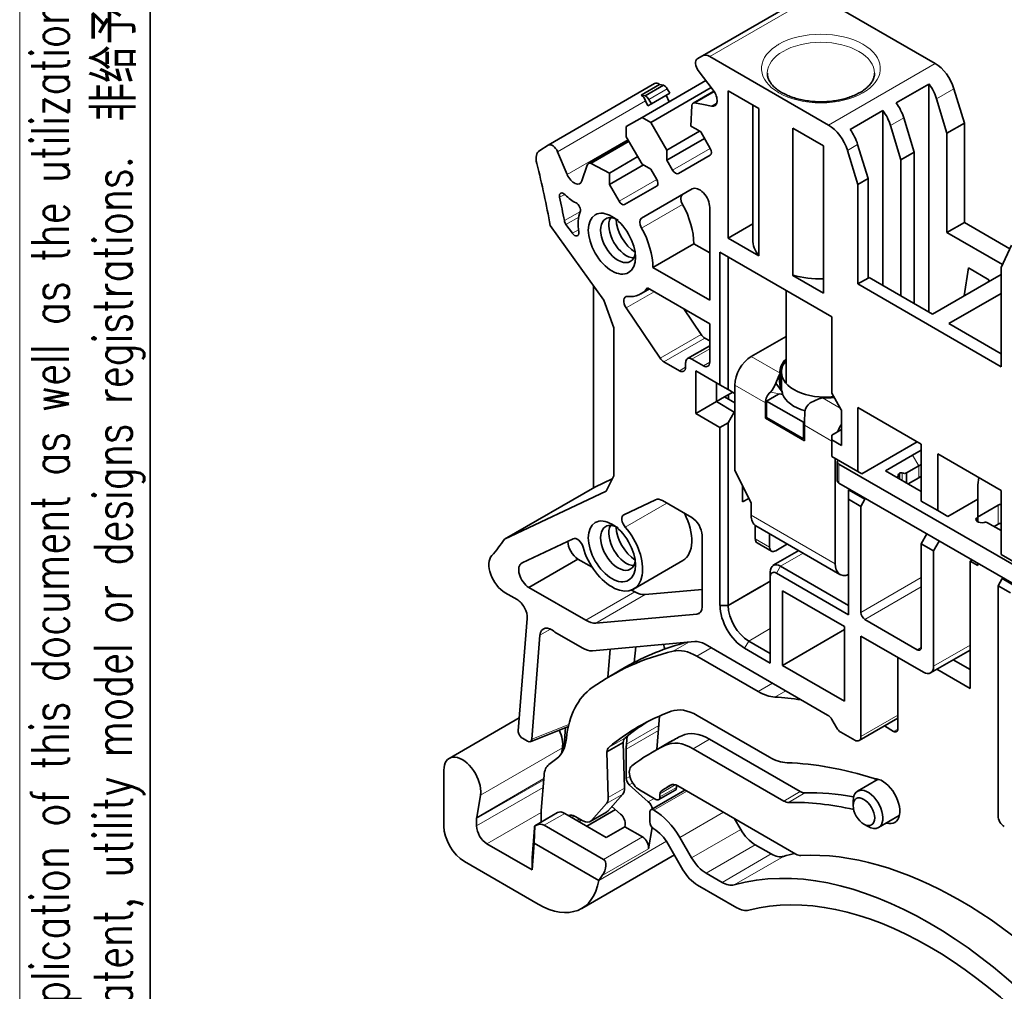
# Model space of a CAD drawing. Header units: millimetres. Extents: x 6 to 292, y 5 to 204.
# Tile 2 of 23: x 6 to 39, y 30 to 64. Entities that reach past the tile are written whole.
import ezdxf

# ---------------------------------------------------------------- set-up
doc = ezdxf.new("R2010")
doc.units = ezdxf.units.MM
for name, color, linetype in [('TEXT', 7, 'Continuous'), ('可见', 7, 'Continuous'), ('图框', 7, 'Continuous'), ('尺寸层', 7, 'Continuous'), ('相切', 7, 'Continuous'), ('细实线', 7, 'Continuous'), ('轮廓线', 7, 'Continuous')]:
    doc.layers.add(name, color=color, linetype=linetype)
doc.styles.add('SEACAD_Solid_Edge_ANSI', font='seans.ttf')

# ---------------------------------------------------------------- blocks, each defined once
blk = doc.blocks.new('SE4')
at = {"layer": '可见', "color": 7, "linetype": 'Continuous', "lineweight": 35}
for p, q in [((32.743, 64.426), (29.067, 62.303)), ((37.088, 62.037), (32.993, 64.401)), ((28.882, 62.196), (29.067, 62.303)), ((29.317, 62.278), (33.411, 59.914)), ((29.435, 61.112), (28.917, 61.797)), ((23.732, 59.223), (27.409, 61.346)), ((27.581, 61.317), (26.945, 60.949)), ((29.182, 61.446), (26.982, 60.175)), ((27.079, 60.919), (27.715, 61.286)), ((29.365, 61.205), (27.282, 60.002)), ((27.715, 61.286), (27.581, 61.317)), ((27.934, 61.014), (27.845, 61.167)), ((35.746, 60.676), (36.877, 61.329)), ((36.877, 53.463), (36.877, 61.329)), ((38.097, 59.983), (37.739, 61.164)), ((26.946, 60.949), (27.079, 60.919)), ((27.297, 60.646), (27.934, 61.014)), ((27.908, 60.71), (27.81, 60.942)), ((29.454, 61.085), (28.737, 60.671)), ((29.462, 61.071), (28.785, 60.68)), ((29.949, 56.015), (29.949, 61.093)), ((29.949, 61.093), (31.008, 60.482)), ((27.174, 60.575), (27.1, 60.748)), ((27.297, 60.646), (27.174, 60.575)), ((27.209, 60.799), (27.297, 60.646)), ((28.696, 60.59), (28.657, 59.878)), ((28.785, 60.68), (29.091, 60.62)), ((29.091, 60.62), (29.37, 60.565)), ((30.797, 60.604), (30.797, 55.965)), ((31.008, 60.482), (31.008, 55.404)), ((37.496, 59.636), (37.138, 60.817)), ((26.432, 59.858), (26.982, 60.175)), ((26.982, 60.175), (27.282, 60.002)), ((34.155, 59.757), (35.286, 60.41)), ((35.286, 60.41), (35.286, 54.382)), ((36.365, 58.983), (36.006, 60.164)), ((26.432, 59.511), (26.432, 59.858)), ((27.282, 60.002), (27.832, 59.05)), ((28.657, 59.878), (28.831, 59.777)), ((32.176, 54.729), (32.176, 59.808)), ((32.176, 59.808), (33.234, 59.197)), ((35.547, 59.898), (35.905, 58.717)), ((37.496, 59.636), (38.097, 59.983)), ((38.097, 56.555), (38.097, 59.983)), ((26.982, 58.559), (26.432, 59.511)), ((28.962, 59.702), (27.832, 59.05)), ((29.002, 59.679), (28.831, 59.777)), ((29.331, 59.108), (29.002, 59.679)), ((37.496, 59.636), (37.496, 56.208)), ((23.443, 59.036), (23.732, 59.223)), ((26.505, 59.385), (25.124, 58.587)), ((29.132, 59.454), (27.832, 58.703)), ((33.234, 59.197), (33.234, 54.118)), ((34.774, 58.064), (34.415, 59.245)), ((24.06, 58.993), (24.394, 58.202)), ((26.829, 58.824), (25.852, 58.259)), ((27.832, 59.05), (27.832, 58.703)), ((29.331, 58.877), (28.231, 58.242)), ((34.42, 57.86), (34.062, 59.041)), ((36.365, 58.983), (35.905, 58.717)), ((36.365, 58.983), (36.365, 53.759)), ((24.9, 57.984), (25.085, 58.525)), ((25.215, 58.582), (25.852, 58.259)), ((27.022, 58.536), (25.852, 57.86)), ((27.282, 58.386), (26.982, 58.559)), ((27.832, 58.703), (28.031, 58.358)), ((35.905, 54.024), (35.905, 58.717)), ((25.852, 58.259), (25.852, 57.86)), ((27.482, 58.039), (27.282, 58.386)), ((25.852, 57.86), (26.182, 57.289)), ((27.493, 57.817), (26.369, 57.167)), ((27.493, 57.816), (26.369, 57.167)), ((34.42, 57.86), (34.774, 58.064)), ((34.42, 54.433), (34.42, 57.86)), ((34.774, 54.637), (34.774, 58.064)), ((26.96, 56.7), (28.708, 57.709)), ((29.311, 57.072), (29.311, 53.871)), ((23.804, 56.448), (25.657, 53.876)), ((24.57, 56.183), (24.351, 56.488)), ((30.797, 56.504), (29.949, 56.015)), ((37.496, 56.208), (38.097, 56.555)), ((39.671, 55.647), (38.097, 56.555)), ((39.416, 55.1), (37.496, 56.208)), ((28.763, 55.821), (27.349, 55.004)), ((29.311, 55.504), (28.763, 55.821)), ((29.949, 56.015), (31.008, 55.404)), ((39.728, 55.77), (39.37, 55.002)), ((29.665, 50.953), (29.665, 55.526)), ((29.665, 55.526), (33.519, 53.301)), ((29.948, 50.79), (29.948, 55.363)), ((29.311, 53.871), (27.349, 55.004)), ((32.176, 54.729), (33.234, 54.118)), ((37.001, 53.392), (39.37, 54.759)), ((38.239, 54.985), (38.086, 54.018)), ((38.239, 54.985), (38.946, 54.577)), ((39.37, 55.002), (39.37, 51.575)), ((25.298, 47.396), (25.298, 54.374)), ((34.774, 54.637), (34.42, 54.433)), ((34.42, 54.433), (39.37, 51.575)), ((34.809, 54.657), (34.774, 54.637)), ((34.809, 54.657), (37.001, 53.392)), ((38.935, 54.508), (38.946, 54.577)), ((38.946, 54.514), (38.946, 54.577)), ((26.935, 54.089), (27.228, 54.258)), ((27.16, 54.297), (29.311, 53.055)), ((31.947, 54.208), (31.947, 51.019)), ((37.567, 53.065), (39.37, 54.106)), ((25.657, 53.876), (25.998, 52.924)), ((27.598, 51.875), (26.425, 53.609)), ((28.417, 53.571), (29.012, 52.692)), ((29.311, 53.055), (29.311, 51.729)), ((33.519, 53.301), (33.519, 53.138)), ((33.52, 50.662), (33.519, 53.137)), ((39.37, 52.024), (37.567, 53.065)), ((25.998, 52.924), (25.998, 47.817)), ((29.142, 52.564), (29.311, 52.467)), ((31.947, 52.622), (30.74, 51.925)), ((29.311, 52.3), (28.543, 51.856)), ((28.268, 51.436), (27.728, 51.748)), ((28.48, 51.719), (28.48, 51.558)), ((29.099, 51.607), (28.693, 51.841)), ((28.834, 49.963), (28.834, 51.433)), ((28.834, 51.433), (29.665, 50.953)), ((31.736, 51.35), (31.691, 51.267)), ((31.736, 51.003), (31.736, 51.35)), ((31.785, 51.394), (31.785, 50.821)), ((29.541, 51.025), (29.541, 50.372)), ((31.691, 51.267), (31.594, 51.011)), ((31.813, 50.707), (31.594, 51.011)), ((31.747, 50.885), (31.691, 51.267)), ((31.743, 50.915), (31.736, 51.003)), ((29.665, 50.953), (29.948, 50.79)), ((29.824, 50.538), (30.104, 50.7)), ((29.948, 50.79), (30.16, 50.668)), ((30.174, 50.676), (30.16, 50.668)), ((30.174, 50.945), (30.174, 48.008)), ((31.27, 50.393), (31.681, 50.63)), ((31.815, 50.703), (31.799, 50.727)), ((33.852, 50.086), (33.52, 50.662)), ((29.541, 50.372), (28.834, 49.963)), ((29.824, 50.535), (29.541, 50.372)), ((29.541, 50.372), (30.16, 50.014)), ((29.824, 50.535), (29.824, 50.538)), ((29.824, 50.535), (30.174, 50.333)), ((29.957, 50.458), (29.957, 50.615)), ((31.27, 50.353), (31.235, 50.333)), ((31.27, 50.352), (31.235, 50.332)), ((31.235, 50.333), (31.235, 50.332)), ((31.235, 50.332), (31.235, 49.801)), ((31.27, 49.823), (31.27, 50.393)), ((31.27, 50.393), (32.543, 49.659)), ((32.776, 50.328), (33.079, 50.466)), ((33.079, 50.466), (33.208, 50.5)), ((29.665, 49.484), (28.834, 49.963)), ((30.16, 50.014), (29.948, 49.647)), ((30.16, 50.014), (30.174, 50.023)), ((33.855, 50.085), (33.852, 50.086)), ((33.855, 48.86), (33.855, 50.085)), ((34.42, 50.168), (34.42, 47.963)), ((36.612, 48.902), (34.42, 50.168)), ((29.948, 49.647), (29.665, 49.484)), ((29.948, 43.338), (29.948, 49.647)), ((31.271, 49.822), (31.235, 49.801)), ((31.235, 49.801), (32.578, 49.025)), ((32.543, 49.088), (31.27, 49.823)), ((32.543, 49.659), (32.581, 49.681)), ((32.543, 49.659), (32.543, 49.088)), ((29.665, 43.338), (29.665, 49.484)), ((32.578, 49.556), (32.578, 49.557)), ((32.578, 49.025), (32.578, 49.556)), ((33.52, 49.217), (33.855, 49.41)), ((32.543, 49.088), (32.578, 49.108)), ((33.52, 49.217), (33.52, 49.054)), ((33.52, 49.054), (33.855, 48.86)), ((33.52, 48.483), (33.52, 49.054)), ((36.471, 48.984), (34.562, 47.881)), ((36.313, 48.525), (36.612, 48.698)), ((36.612, 46.942), (36.612, 48.902)), ((34.42, 47.963), (33.52, 48.483)), ((33.639, 44.781), (33.639, 48.414)), ((33.711, 48.298), (33.711, 47.645)), ((35.375, 47.983), (36.313, 48.525)), ((37.178, 46.616), (37.178, 48.575)), ((37.178, 48.575), (39.37, 47.31)), ((30.74, 46.865), (30.174, 48.008)), ((33.77, 48.216), (40.381, 44.399)), ((34.42, 47.963), (34.562, 47.881)), ((36.612, 47.269), (35.375, 47.983)), ((36.525, 48.158), (36.103, 47.914)), ((36.103, 47.563), (36.103, 47.914)), ((36.612, 48.208), (36.525, 48.158)), ((25.341, 47.421), (25.943, 47.706)), ((25.998, 47.817), (25.736, 47.285)), ((35.856, 47.706), (35.856, 47.902)), ((36.525, 47.749), (36.153, 47.534)), ((36.525, 47.749), (36.612, 47.8)), ((38.598, 47.755), (38.557, 47.507)), ((25.341, 47.421), (22.23, 45.625)), ((25.736, 47.285), (22.23, 45.625)), ((30.443, 47.465), (30.443, 46.915)), ((33.77, 47.563), (40.381, 43.746)), ((34.102, 47.33), (34.137, 47.351)), ((34.102, 47.33), (34.668, 47.004)), ((34.102, 47.33), (34.102, 47.004)), ((34.134, 47.353), (34.134, 47.349)), ((38.557, 47.507), (38.557, 46.228)), ((39.37, 47.31), (39.37, 45.105)), ((26.348, 46.471), (27.443, 46.989)), ((27.681, 46.958), (28.693, 46.374)), ((30.443, 46.915), (30.655, 47.037)), ((34.102, 47.004), (34.526, 46.759)), ((34.102, 47.004), (34.102, 43.019)), ((34.668, 47.004), (34.526, 46.759)), ((34.703, 47.024), (34.668, 47.004)), ((36.612, 46.942), (37.178, 46.616)), ((38.557, 47.004), (37.531, 46.412)), ((30.74, 46.865), (30.74, 46.455)), ((34.526, 46.759), (34.526, 43.102)), ((37.178, 46.616), (37.531, 46.412)), ((39.263, 46.8), (38.556, 46.391)), ((30.881, 46.104), (30.881, 45.638)), ((30.905, 46.088), (33.805, 44.415)), ((38.898, 46.194), (39.37, 45.922)), ((39.122, 46.065), (39.263, 46.146)), ((22.835, 44.807), (24.6, 45.643)), ((29.046, 45.761), (29.046, 43.298)), ((31.376, 45.817), (31.376, 45.352)), ((36.612, 45.473), (36.807, 45.81)), ((37.231, 45.565), (37.036, 45.228)), ((30.943, 45.501), (31.438, 45.215)), ((32.384, 45.234), (31.504, 44.726)), ((31.588, 45.23), (31.99, 45.462)), ((37.036, 45.228), (36.612, 45.473)), ((36.612, 41.897), (36.612, 45.473)), ((37.036, 45.228), (37.036, 41.244)), ((24.764, 44.943), (23.067, 43.963)), ((24.764, 44.943), (25.254, 44.66)), ((26.685, 43.907), (28.382, 44.887)), ((38.365, 44.91), (38.301, 44.873)), ((38.301, 44.873), (38.301, 40.476)), ((38.557, 44.725), (38.301, 44.873)), ((39.37, 45.105), (40.27, 44.585)), ((31.754, 44.702), (34.102, 43.346)), ((38.557, 44.799), (38.557, 44.725)), ((31.401, 44.176), (31.081, 43.991)), ((31.401, 44.334), (31.401, 44.497)), ((31.401, 44.334), (31.401, 41.356)), ((34.102, 43.019), (31.613, 44.457)), ((39.405, 44.268), (39.264, 44.023)), ((39.441, 44.289), (39.405, 44.268)), ((39.971, 43.942), (39.405, 44.268)), ((25.031, 42.83), (23.067, 43.963)), ((26.616, 43.874), (26.728, 43.809)), ((29.046, 43.89), (27.081, 43.715)), ((29.948, 43.338), (31.079, 43.992)), ((31.081, 43.991), (29.949, 43.338)), ((31.081, 43.991), (31.079, 43.992)), ((31.825, 41.275), (31.825, 43.844)), ((33.961, 42.611), (31.825, 43.844)), ((39.688, 43.779), (39.264, 44.023)), ((39.264, 44.023), (39.264, 36.082)), ((22.249, 43.782), (22.661, 43.544)), ((29.666, 43.338), (29.665, 43.338)), ((29.948, 43.338), (29.665, 43.338)), ((29.949, 43.338), (29.666, 43.338)), ((22.706, 39.021), (23.013, 42.897)), ((28.869, 43.046), (25.384, 42.735)), ((34.668, 42.857), (36.471, 41.816)), ((31.825, 41.275), (33.961, 42.508)), ((33.961, 42.611), (33.961, 40.042)), ((23.167, 38.727), (23.451, 42.313)), ((23.97, 42.417), (24.907, 41.876)), ((34.526, 42.285), (34.526, 38.817)), ((36.683, 41.04), (34.526, 42.285)), ((25.261, 41.781), (28.797, 42.097)), ((25.8, 40.861), (25.877, 41.836)), ((26.76, 41.915), (26.709, 41.378)), ((29.151, 42.002), (33.378, 39.562)), ((31.401, 41.356), (30.515, 41.868)), ((30.656, 42.113), (31.401, 41.683)), ((36.933, 41.015), (38.301, 41.805)), ((30.983, 40.373), (28.866, 41.595)), ((35.799, 41.55), (35.799, 39.08)), ((38.301, 41.129), (37.715, 41.467)), ((26.421, 41.22), (25.856, 40.893)), ((33.961, 40.042), (31.825, 41.275)), ((38.301, 40.476), (37.149, 41.14)), ((22.741, 39.465), (20.323, 38.068)), ((27.486, 38.371), (27.578, 39.527)), ((28.882, 39.545), (31.371, 38.108)), ((34.464, 38.68), (35.799, 39.45)), ((23.116, 38.643), (24.434, 39.169)), ((24.334, 39.129), (24.275, 38.385)), ((33.686, 39.129), (33.528, 39.403)), ((35.658, 38.999), (35.337, 39.184)), ((22.847, 38.76), (23.026, 38.657)), ((26.464, 38.83), (26.438, 38.555)), ((34.314, 38.695), (33.836, 38.97)), ((24.195, 38.236), (24.228, 38.432)), ((25.76, 38.291), (26.325, 38.618)), ((26.325, 38.618), (26.372, 37.04)), ((27.921, 38.622), (27.356, 38.295)), ((31.868, 36.596), (28.741, 38.401)), ((32.433, 36.923), (29.306, 38.728)), ((24.034, 38.062), (23.763, 37.854)), ((25.807, 36.714), (25.76, 38.291)), ((26.43, 37.37), (26.43, 38.388)), ((20.137, 35.735), (20.137, 37.656)), ((23.596, 37.49), (23.499, 36.274)), ((26.535, 37.152), (27.192, 36.569)), ((28.161, 37.062), (28.161, 37.14)), ((28.208, 37.117), (32.287, 34.762)), ((35.128, 37.348), (34.411, 36.934)), ((21.4, 36.799), (21.271, 36.032)), ((26.311, 36.832), (25.792, 36.25)), ((26.89, 36.98), (27.454, 36.654)), ((28.457, 36.973), (27.284, 36.296)), ((27.554, 36.644), (28.12, 36.971)), ((27.595, 36.736), (27.595, 36.848)), ((25.226, 35.923), (25.745, 36.505)), ((26.236, 36.143), (25.935, 36.41)), ((34.261, 36.602), (34.261, 36.439)), ((24.056, 36.196), (23.275, 35.745)), ((23.497, 36.205), (23.497, 35.941)), ((25.743, 35.341), (24.306, 36.171)), ((24.669, 36.067), (24.934, 35.914)), ((25.075, 35.727), (26.062, 36.298)), ((25.184, 35.889), (25.75, 36.215)), ((27.243, 36.204), (27.243, 35.878)), ((35.136, 35.678), (35.853, 36.092)), ((21.268, 35.991), (21.268, 35.735)), ((23.276, 35.744), (23.254, 35.145)), ((23.599, 35.763), (25.645, 34.582)), ((26.379, 35.709), (25.743, 35.341)), ((26.379, 35.709), (26.39, 35.775)), ((26.988, 35.357), (26.379, 35.709)), ((27.321, 35.687), (27.197, 34.949)), ((30.381, 35.616), (30.167, 35.986)), ((34.632, 35.796), (34.774, 35.714)), ((23.18, 34.631), (23.262, 35.673)), ((28.684, 34.636), (28.278, 35.34)), ((21.622, 35.122), (23.181, 34.222)), ((23.254, 35.145), (23.181, 34.222)), ((25.482, 33.859), (23.254, 35.145)), ((27.878, 35.109), (28.387, 34.226)), ((31.432, 34.77), (30.881, 35.088)), ((24.892, 32.89), (28.092, 34.738)), ((20.844, 34.51), (23.392, 33.039)), ((23.181, 34.222), (23.18, 34.631)), ((25.482, 33.859), (25.605, 34.03)), ((29.735, 33.79), (29.184, 34.108)), ((25.481, 33.857), (25.482, 33.859)), ((30.244, 32.915), (28.887, 33.698))]:
    blk.add_line(p, q, dxfattribs=at)
for centre, radius, start, end in [((30.802, 51.288), 0.84, 315.9904, 340.719), ((31.735, 50.328), 0.5, 131.1923, 179.418), ((31.742, 50.376), 0.261, 83.2306, 103.553), ((32.244, 50.964), 0.503, 189.0805, 209.3889), ((31.797, 50.827), 0.193, 262.8518, 276.981), ((31.673, 50.657), 0.149, 351.3501, 17.8519), ((33.014, 49.982), 0.419, 124.4956, 175.2227), ((39.69, 49.51), 7.112, 175.9143, 179.6216)]:
    blk.add_arc(centre, radius, start, end, dxfattribs=at)
for centre, major_axis, ratio, start_param, end_param in [((29.032, 61.936), (-0.15, 0.26), 0.57735, 0, 1.783689), ((29.317, 61.87), (0.25, -0.433), 0.57735, 2.356194, 3.141593), ((37.088, 61.221), (0.5, -0.866), 0.57735, 1.187059, 2.356194), ((27.559, 61.086), (-0.15, 0.26), 0.57735, 5.391541, 6.282792), ((27.745, 61.109), (0.1, -0.173), 0.57735, 1.570796, 2.571811), ((36.487, 60.874), (-0.5, 0.866), 0.57735, 4.328651, 4.912721), ((26.922, 60.719), (-0.15, 0.26), 0.57735, 4.499496, 5.387514), ((27.109, 60.741), (-0.1, 0.173), 0.57735, 4.712389, 5.713375), ((29.282, 60.926), (-0.2, 0.346), 0.57735, 2.674353, 4.925282), ((28.837, 60.498), (0.1, -0.173), 0.57735, 2.731505, 3.865617), ((35.356, 60.22), (0.5, -0.866), 0.57735, 1.187059, 1.771128), ((34.896, 59.955), (0.5, -0.866), 0.57735, 1.187059, 1.771128), ((33.411, 59.098), (0.5, -0.866), 0.57735, 1.187059, 2.356194), ((33.765, 59.302), (0.5, -0.866), 0.57735, 1.187059, 1.771128), ((23.882, 58.963), (0.15, -0.26), 0.57735, 1.357904, 3.141185), ((23.743, 58.516), (0.3, -0.52), 0.57735, 3.141101, 4.262113), ((29.231, 59.051), (-0.1, 0.173), 0.57735, 3.14152, 4.712316), ((9.99, 60.888), (10.005, -17.329), 0.57735, 1.003515, 1.122701), ((25.224, 58.414), (0.1, -0.173), 0.57735, 2.417412, 3.736736), ((24.632, 58.241), (-0.2, 0.346), 0.57735, 1.357904, 3.609378), ((28.131, 58.416), (0.1, -0.173), 0.57735, 4.712389, 6.283112), ((27.382, 57.982), (0.1, -0.173), 0.57735, 0.115113, 1.570796), ((28.958, 57.276), (-0.25, 0.433), 0.57735, 3.926991, 6.283112), ((24.267, 57.389), (0.1, -0.173), 0.57735, 1.97935, 4.207147), ((9.99, 60.888), (10.405, -18.022), 0.57735, 1.022183, 1.065554), ((24.632, 58.241), (0.6, -1.039), 0.57735, 5.120942, 5.576485), ((28.524, 57.257), (0.15, -0.26), 0.57735, 3.178597, 4.690422), ((24.71, 57.057), (-0.1, 0.173), 0.57735, 3.569343, 5.576485), ((26.282, 57.346), (-0.1, 0.173), 0.57735, 1.570723, 3.019556), ((27.349, 56.637), (1, -1.732), 0.57735, 0.785398, 1.54883), ((25.935, 55.821), (-0.825, 1.429), 0.57735, 0.427751, 0.979637), ((26.147, 55.943), (-0.425, 0.736), 0.57735, 5.497787, 6.283185), ((24.432, 56.574), (0.1, -0.173), 0.57735, 4.163775, 4.885621), ((26.147, 55.943), (-0.425, 0.736), 0.57735, 0, 3.763176), ((26.43, 56.106), (-0.425, 0.736), 0.57735, 0.339225, 2.802368), ((26.783, 56.31), (-0.5, 0.866), 0.57735, 0.853386, 2.288207), ((27.11, 56.441), (0.15, -0.26), 0.57735, 3.14152, 4.690422), ((24.651, 56.27), (-0.1, 0.173), 0.57735, 1.744028, 4.12123), ((25.935, 55.821), (1, -1.732), 0.57735, 0.785398, 1.54883), ((33.147, 55.965), (2.35, 0), 0.57735, 3.141593, 3.567768), ((33.147, 55.965), (-2.35, 0), 0.57735, 1.144621, 1.607738), ((25.935, 55.821), (-1, 1.732), 0.57735, 2.747818, 3.403392), ((26.556, 53.726), (0.15, -0.26), 0.57735, 2.747818, 4.835017), ((29.142, 52.809), (0.15, -0.26), 0.57735, 4.835017, 5.497787), ((27.728, 51.993), (0.15, -0.26), 0.57735, 4.835017, 5.497787), ((28.693, 51.596), (0.15, -0.26), 0.57735, 2.356194, 3.926991), ((29.099, 51.852), (-0.15, 0.26), 0.57735, 2.356194, 3.926991), ((30.74, 51.272), (0.4, 0.693), 0.57735, 0.785398, 2.356194), ((33.285, 51.394), (-1.551, 0), 0.57735, -0.530173, 0.049651), ((33.285, 51.394), (-1.5, 0), 0.57735, 5.813669, 6.283185), ((28.268, 51.681), (-0.15, 0.26), 0.57735, 2.356194, 3.926991), ((33.285, 51.394), (-1.5, 0), 0.57735, 0, 1.773237), ((33.285, 50.823), (-1.551, 0), 0.57735, -0.256021, -0.133819), ((33.285, 50.821), (1.5, 0), 0.57735, 3.141593, 3.229268), ((33.285, 50.822), (-1.5, -0.001), 0.576708, 0.215867, 1.097173), ((33.285, 51.394), (-1.551, 0), 0.57735, 1.521146, 1.777144), ((34.205, 49.272), (-0.4, -0.693), 0.57735, 4.594141, 4.948989), ((33.911, 48.298), (0.2, 0), 0.57735, 2.608876, 3.926991), ((35.98, 47.713), (0.113, -0.196), 0.57735, 2.539811, 3.235882), ((35.896, 48.284), (0.212, -0.367), 0.57735, 5.681404, 6.259652), ((33.911, 47.645), (0.2, 0), 0.57735, 3.141593, 3.926991), ((36.054, 47.592), (-0.184, 0.319), 0.57735, 0.078289, 0.788317), ((27.681, 46.55), (-0.25, 0.433), 0.57735, 5.497787, 6.236119), ((39.405, 46.718), (-0.2, 0), 0.57735, 4.888013, 5.497787), ((26.491, 46.207), (0.15, -0.26), 0.57735, 3.094527, 5.045713), ((27.632, 46.186), (-0.75, 1.299), 0.57735, 3.141593, 4.63897), ((28.693, 45.965), (0.25, -0.433), 0.57735, 0.785398, 2.356194), ((31.305, 46.781), (0.4, 0.693), 0.57735, 2.356194, 3.141593), ((38.698, 46.31), (0.2, 0), 0.57735, 2.356194, 5.15795), ((38.827, 46.153), (-0.1, 0), 0.57735, 3.926991, 5.15795), ((25.935, 45.206), (-0.75, 1.299), 0.57735, 1.14334, 5.045713), ((26.147, 45.329), (-0.425, 0.736), 0.57735, 0, 3.763176), ((26.147, 45.329), (-0.425, 0.736), 0.57735, 5.497787, 6.283185), ((26.43, 45.492), (-0.425, 0.736), 0.57735, 0.339225, 2.802368), ((26.783, 45.696), (-0.5, 0.866), 0.57735, 0.853386, 2.288207), ((39.405, 46.065), (-0.2, 0), 0.57735, 4.888013, 5.497787), ((9.99, 60.888), (10.005, -17.329), 0.57735, 0.200833, 0.259795), ((24.77, 45.348), (0.25, -0.433), 0.57735, 3.91671, 5.481163), ((24.743, 45.379), (-0.15, 0.26), 0.57735, 4.284933, 6.236119), ((31.093, 45.761), (0.15, 0.26), 0.57735, 2.356194, 3.141593), ((31.588, 45.475), (0.15, 0.26), 0.57735, 2.356194, 3.926991), ((22.253, 44.427), (-0.396, 0.687), 0.57735, 0.185593, 2.349961), ((23.073, 44.368), (0.25, -0.433), 0.57735, 3.094728, 5.481163), ((31.754, 44.293), (0.25, -0.433), 0.57735, 2.356194, 3.927064), ((34.205, 45.107), (0.4, 0.693), 0.57735, 2.356194, 3.745033), ((31.613, 44.212), (0.15, -0.26), 0.57735, 2.356194, 3.927064), ((22.661, 43.136), (-0.25, 0.433), 0.57735, 3.839724, 5.497787), ((26.728, 44.626), (0.5, -0.866), 0.57735, 5.497787, 6.021386), ((28.693, 43.502), (-0.25, 0.433), 0.57735, 2.879793, 3.926991), ((30.515, 42.848), (0.6, -1.039), 0.57735, 3.927064, 5.497787), ((30.656, 42.929), (0.5, -0.866), 0.57735, 3.927064, 5.497787), ((25.031, 43.646), (0.5, -0.866), 0.57735, 5.497787, 6.021386), ((34.668, 43.02), (0.1, -0.173), 0.57735, 3.926991, 5.497787), ((23.852, 42.041), (0.284, -0.492), 0.57735, 2.057916, 3.839724), ((24.907, 42.692), (0.5, -0.866), 0.57735, 5.497787, 6.021386), ((38.521, 20.262), (12.1, -20.958), 0.57735, 2.979274, 3.141593), ((27.402, 41.987), (0.25, -0.433), 0.57735, 0.910218, 1.277362), ((28.866, 39.962), (-1, 1.732), 0.57735, 5.497787, 6.11531), ((29.151, 41.186), (-0.5, 0.866), 0.57735, 5.497787, 6.021386), ((36.471, 41.979), (-0.1, 0.173), 0.57735, 2.356194, 3.926991), ((37.956, 19.936), (12.1, -20.958), 0.57735, 2.973717, 3.192671), ((36.683, 41.448), (-0.25, 0.433), 0.57735, 2.356194, 3.926991), ((27.878, 36.259), (-2.5, 4.33), 0.57735, 0.051078, 0.671988), ((30.983, 42.006), (1, -1.732), 0.57735, 5.497787, 5.917458), ((37.956, 19.936), (-11.1, 19.226), 0.57735, -0.428362, -0.365727), ((28.882, 37.912), (-1, 1.732), 0.57735, 5.497787, 6.186166), ((37.956, 19.936), (11.1, -19.226), 0.57735, 3.044573, 3.23814), ((33.378, 39.317), (0.15, -0.26), 0.57735, 1.570796, 2.356194), ((38.521, 20.262), (11.1, -19.226), 0.57735, 3.167077, 3.23814), ((33.836, 39.215), (-0.15, 0.26), 0.57735, 1.570796, 2.356194), ((35.658, 39.162), (-0.1, 0.173), 0.57735, 2.356194, 3.926991), ((22.847, 38.925), (-0.099, 0.175), 0.578628, 0.711779, 2.368655), ((22.96, 39.745), (1, -1.732), 0.57735, 0.076907, 0.671988), ((23.601, 38.922), (0.45, -0.779), 0.57735, 0.610865, 1.398456), ((26.676, 38.364), (-0.25, 0.433), 0.57735, 0.096548, 0.658585), ((38.521, 20.262), (10.6, -18.36), 0.57735, 3.102245, 3.141593), ((29.306, 37.095), (-1, 1.732), 0.57735, 5.497787, 6.243838), ((34.314, 38.94), (-0.15, 0.26), 0.57735, 2.356194, 3.926991), ((23.026, 38.822), (-0.099, 0.175), 0.578628, 2.368655, 3.853372), ((26.11, 38.037), (-0.25, 0.433), 0.57735, 0.096548, 0.658585), ((27.844, 37.572), (-1, 1.732), 0.57735, 0.680677, 0.785398), ((37.956, 19.936), (10.6, -18.36), 0.57735, 3.102245, 3.213351), ((28.741, 36.768), (-1, 1.732), 0.57735, 5.497787, 6.243838), ((20.773, 37.289), (0.45, -0.779), 0.57735, 0.785398, 3.926991), ((31.371, 39.741), (1, -1.732), 0.57735, 5.497787, 5.941356), ((24.3, 37.012), (-0.5, 0.866), 0.57735, 0.076907, 0.698132), ((26.89, 37.388), (-0.25, 0.433), 0.57735, 0.071759, 2.356194), ((37.956, 19.936), (-9.85, 17.061), 0.57735, 5.713105, 5.941356), ((35.269, 36.592), (-0.425, 0.736), 0.57735, 2.59239, 5.999859), ((26.019, 37.23), (0.25, -0.433), 0.57735, 0.188001, 0.820305), ((26.571, 37.288), (-0.1, 0.173), 0.57735, 0.785398, 2.094395), ((37.956, 19.936), (-9.95, 17.234), 0.57735, 0.004936, 0.038205), ((28.208, 36.709), (0.25, -0.433), 0.57735, 2.356194, 3.146528), ((28.02, 37.144), (-0.1, 0.173), 0.57735, 3.141593, 3.926991), ((20.773, 37.289), (0.45, -0.78), 0.57735, 0.61092, 0.785344), ((25.453, 36.903), (0.25, -0.433), 0.57735, 0.188001, 0.820305), ((27.454, 36.817), (-0.1, 0.173), 0.57735, 2.356194, 3.926991), ((27.737, 36.767), (-0.1, 0.173), 0.57735, 0.038205, 0.785398), ((32.433, 37.331), (0.25, -0.433), 0.57735, 5.497787, 5.976257), ((38.521, 20.262), (-9.1, 15.762), 0.57735, -0.449339, -0.306928), ((34.774, 36.306), (0.363, -0.628), 0.57735, 0, 3.926991), ((27.137, 36.364), (0.15, -0.26), 0.57735, 1.112579, 2.094395), ((31.868, 37.004), (0.25, -0.433), 0.57735, 5.497787, 5.976257), ((37.956, 19.936), (-9.1, 15.762), 0.57735, -0.495623, -0.306928), ((21.48, 35.869), (-0.15, 0.26), 0.57735, 0.610865, 0.785398), ((24.204, 35.796), (-0.5, 0.866), 0.57735, 0.698132, 0.785398), ((24.306, 35.763), (0.25, -0.433), 0.57735, 2.3562, 3.141593), ((24.669, 35.658), (0.25, -0.433), 0.57735, 2.356194, 3.089998), ((25.5, 36.649), (-0.25, 0.433), 0.57735, 3.141593, 3.329594), ((26.182, 35.938), (0.15, -0.26), 0.57735, 0.610865, 2.094395), ((27.384, 36.123), (0.1, -0.173), 0.57735, 2.350031, 3.926991), ((27.378, 34.82), (0.9, -1.559), 0.57735, 1.570796, 2.350031), ((39.476, 35.959), (-0.15, 0.26), 0.57735, 0.785398, 2.356194), ((20.844, 35.326), (-0.5, 0.866), 0.57735, 0.785398, 2.356194), ((21.622, 35.531), (-0.25, 0.433), 0.57735, 0.785398, 2.356194), ((23.254, 35.155), (-0.021, -0.59), 0.037727, 3.103306, 3.640583), ((23.246, 35.15), (-0.354, -0.612), 0.57735, 3.141593, 3.865064), ((23.638, 35.859), (-0.1, 0.173), 0.57735, 0.785398, 1.147166), ((24.514, 36.252), (-0.25, 0.433), 0.57735, 3.412971, 3.690478), ((24.934, 36.322), (-0.25, 0.433), 0.57735, 2.356194, 3.329594), ((27.384, 35.796), (0.1, -0.173), 0.57735, 3.926991, 5.489569), ((34.774, 36.306), (0.363, -0.628), 0.57735, 5.497787, 6.283185), ((26.988, 35.112), (0.15, -0.26), 0.57735, 0.610865, 2.356222), ((27.378, 34.82), (-0.5, 0.866), 0.57735, 4.712389, 5.489569), ((30.881, 35.905), (-0.5, 0.866), 0.57735, 1.570796, 2.356194), ((36.895, 19.323), (-8, 13.856), 0.57735, 4.859734, 6.13584), ((31.432, 35.586), (0.5, -0.866), 0.57735, 5.497787, 6.13584), ((38.592, 20.303), (-8, 13.856), 0.57735, -0.190356, -0.147345), ((32.287, 35.17), (0.25, -0.433), 0.57735, 5.497787, 5.99849), ((37.956, 19.936), (-8.1, 14.03), 0.57735, 4.997085, 5.99849), ((25.433, 34.214), (-0.212, -0.367), 0.57735, 1.396263, 3.141631), ((29.184, 34.925), (0.5, -0.866), 0.57735, 4.712389, 5.497787), ((28.887, 34.514), (0.5, -0.866), 0.57735, 4.712389, 5.497787), ((23.392, 35.488), (-1.5, 2.598), 0.57735, 2.356194, 3.752459), ((29.735, 34.607), (0.5, -0.866), 0.57735, 5.497787, 6.13584), ((36.895, 19.323), (-7.5, 12.99), 0.57735, 4.86934, 6.126235), ((30.244, 33.731), (0.5, -0.866), 0.57735, 5.497787, 6.126235)]:
    blk.add_ellipse(centre, major_axis=major_axis, ratio=ratio, start_param=start_param, end_param=end_param, dxfattribs=at)
for centre, major_axis in [((25.935, 55.821), (0.575, -0.996)), ((25.935, 45.206), (0.575, -0.996)), ((34.632, 36.225), (0.263, -0.455))]:
    blk.add_ellipse(centre, major_axis=major_axis, ratio=0.57735, dxfattribs=at)
blk.add_open_spline([(34.996, 61.7), (34.996, 61.694), (35, 61.652), (34.983, 61.571), (34.942, 61.459), (34.873, 61.348), (34.776, 61.238), (34.654, 61.135), (34.51, 61.04), (34.345, 60.954), (34.161, 60.879), (33.961, 60.817), (33.747, 60.768), (33.524, 60.734), (33.295, 60.716), (33.063, 60.714), (32.832, 60.728), (32.606, 60.758), (32.389, 60.802), (32.185, 60.861), (31.996, 60.933), (31.826, 61.016), (31.677, 61.108), (31.552, 61.208), (31.451, 61.312), (31.375, 61.419), (31.325, 61.526), (31.299, 61.622), (31.3, 61.676), (31.301, 61.701)], degree=3, knots=[0, 0, 0, 0, 0.00611, 0.049682, 0.088199, 0.12914, 0.168467, 0.206964, 0.245164, 0.283316, 0.32152, 0.359832, 0.398258, 0.436782, 0.475377, 0.51401, 0.55265, 0.591252, 0.629782, 0.668206, 0.706493, 0.744624, 0.782597, 0.820458, 0.858308, 0.896347, 0.935007, 0.974992, 1, 1, 1, 1], dxfattribs=at)
blk.add_open_spline([(31.804, 50.721), (31.807, 50.719), (31.81, 50.714), (31.813, 50.707)], degree=3, dxfattribs=at)
at = {"layer": '相切', "color": 7, "linetype": 'Continuous', "lineweight": 13}
for p, q in [((32.993, 64.401), (29.317, 62.278)), ((33.411, 59.914), (37.088, 62.037)), ((27.209, 60.799), (27.845, 61.167)), ((37.739, 61.164), (37.138, 60.817)), ((27.1, 60.748), (24.06, 58.993)), ((29.37, 60.565), (29.55, 60.669)), ((35.547, 59.898), (36.006, 60.164)), ((26.489, 59.411), (24.394, 58.202)), ((25.215, 58.582), (26.53, 59.341)), ((34.062, 59.041), (34.415, 59.245)), ((28.031, 58.358), (29.331, 59.108)), ((29.335, 58.88), (28.231, 58.242)), ((26.182, 57.289), (27.482, 58.039)), ((24.307, 57.523), (24.132, 57.422)), ((28.371, 57.176), (26.957, 56.36)), ((24.295, 56.615), (24.846, 56.934)), ((24.351, 56.488), (24.79, 56.741)), ((24.57, 56.183), (24.779, 56.304)), ((26.425, 53.609), (27.388, 54.165)), ((29.012, 52.692), (27.598, 51.875)), ((29.142, 52.564), (27.728, 51.748)), ((28.693, 51.841), (29.311, 52.199)), ((29.099, 51.607), (29.311, 51.729)), ((31.736, 51.35), (30.74, 51.925)), ((28.48, 51.558), (28.268, 51.436)), ((31.235, 50.333), (30.174, 50.945)), ((31.773, 50.635), (31.406, 50.704)), ((33.816, 50.149), (33.208, 50.5)), ((33.52, 49.014), (32.578, 49.557)), ((36.313, 48.525), (36.525, 48.158)), ((33.77, 48.216), (33.77, 47.563)), ((35.95, 47.651), (35.95, 47.912)), ((36.525, 48.158), (36.525, 47.749)), ((27.834, 46.869), (26.398, 46.04)), ((39.263, 46.146), (39.263, 46.8)), ((30.74, 46.455), (33.639, 44.781)), ((38.556, 46.228), (38.556, 46.391)), ((30.881, 45.638), (31.376, 45.352)), ((32.531, 45.15), (31.754, 44.702)), ((31.613, 44.457), (31.754, 44.702)), ((34.526, 43.102), (36.612, 44.306)), ((34.668, 42.857), (36.612, 43.979)), ((26.728, 43.809), (25.031, 42.83)), ((27.081, 43.715), (25.384, 42.735)), ((28.999, 43.121), (28.869, 43.046)), ((23.451, 42.313), (23.817, 42.524)), ((31.401, 42.543), (30.656, 42.113)), ((28.588, 42.078), (28.048, 41.766)), ((28.866, 41.595), (29.361, 41.881)), ((30.656, 42.113), (30.515, 41.868)), ((36.612, 41.897), (36.471, 41.816)), ((37.036, 41.244), (38.301, 41.974)), ((31.478, 40.658), (30.983, 40.373)), ((31.932, 40.397), (31.56, 40.182)), ((34.526, 38.817), (35.799, 39.552)), ((23.167, 38.727), (24.451, 39.239)), ((26.438, 38.555), (27.552, 39.198)), ((35.799, 39.08), (35.658, 38.999)), ((26.403, 38.781), (25.837, 38.454)), ((26.43, 38.388), (27.538, 39.028)), ((28.347, 38.848), (27.781, 38.522)), ((21.4, 36.799), (24.228, 38.432)), ((28.741, 38.401), (29.306, 38.728)), ((26.43, 37.37), (26.557, 37.443)), ((23.583, 37.328), (21.268, 35.991)), ((21.268, 35.735), (23.561, 37.059)), ((21.271, 36.032), (23.586, 37.368)), ((26.372, 37.04), (25.807, 36.714)), ((26.535, 37.152), (26.654, 37.22)), ((27.595, 36.848), (28.124, 37.154)), ((28.161, 37.062), (27.595, 36.736)), ((28.024, 37.164), (27.633, 36.938)), ((28.173, 37.135), (28.161, 37.128)), ((25.745, 36.505), (26.311, 36.832)), ((27.385, 36.285), (28.517, 36.939)), ((32.433, 36.923), (31.868, 36.596)), ((32.596, 36.875), (32.03, 36.548)), ((27.397, 36.687), (27.192, 36.569)), ((23.497, 36.205), (21.622, 35.122)), ((23.599, 35.763), (24.306, 36.171)), ((24.549, 36.031), (24.638, 36.083)), ((25.792, 36.25), (25.226, 35.923)), ((28.278, 35.34), (29.782, 36.208)), ((24.814, 35.983), (24.723, 35.93)), ((25.645, 34.582), (26.988, 35.357)), ((28.684, 34.636), (30.381, 35.616)), ((27.817, 35.206), (25.481, 33.857)), ((29.184, 34.108), (30.881, 35.088)), ((25.605, 34.03), (27.197, 34.949)), ((31.432, 34.77), (29.735, 33.79)), ((30.156, 33.708), (31.853, 34.687))]:
    blk.add_line(p, q, dxfattribs=at)
blk.add_arc((33.691, 62.593), 1.81, 300.0143, 304.3152, dxfattribs=at)
for centre, major_axis, ratio, start_param, end_param in [((33.147, 61.863), (-2.05, 0), 0.57735, 3.926855, 5.497937), ((33.146, 61.863), (2.049, 0), 0.57735, 2.438839, 3.927262), ((33.147, 61.699), (-1.85, 0), 0.57735, 3.14281, 6.281581), ((33.148, 61.863), (-2.05, 0), 0.577352, -0.784791, -0.701818), ((33.148, 61.863), (-2.049, 0), 0.57735, 2.438751, 3.927292), ((33.147, 61.862), (2.05, 0), 0.57735, 3.926855, 5.497937)]:
    blk.add_ellipse(centre, major_axis=major_axis, ratio=ratio, start_param=start_param, end_param=end_param, dxfattribs=at)
blk = doc.blocks.new('A4-drawing_frame')
at = {"layer": '细实线', "color": 7, "linetype": 'Continuous', "lineweight": 13}
blk.add_line((-286.5, 199), (-286.5, 0), dxfattribs=at)
at = {"layer": '轮廓线', "color": 7, "linetype": 'Continuous', "lineweight": 35}
blk.add_line((-282, 195), (-282, 5), dxfattribs=at)
at = {"layer": 'TEXT', "insert": (-286.103, 15), "char_height": 1.3, "width": 171.21782, "attachment_point": 1, "rotation": 90, "style": 'SEACAD_Solid_Edge_ANSI'}
blk.add_mtext('{\\fromans|b0||i0||c0|p34;\\C7;\\H1.3;\\W0.752;Transfer or duplication of this document as well as the utilization or communication of its contents are prohibited unless explicit authorization is granted. Violations will be liable for compensation. All rights      \\P}{\\fromans|b0||i0||c0|p34;\\C7;\\H1.3;\\W0.752;reserved for patent, utility model or designs registrations}{\\fromans|b0||i0||c0|p34;\\C7;\\H1.3;\\W0.752;.}{\\fSolid Edge ANSI|b0||i0||c0|p34;\\C7;\\H1.3;\\W0.752;  非给予明确授权，否则禁止转让、复制、利用、交流本文件的内容。侵犯者将负赔偿责任。本公司保留对涉及发明、实用新型和外观专利的所有权利。}', dxfattribs=at)

msp = doc.modelspace()

# ---------------------------------------------------------------- block references
at = {"layer": '图框', "color": 7}
msp.add_blockref('A4-drawing_frame', (292, 5), dxfattribs=at)
at = {"layer": '尺寸层'}
msp.add_blockref('SE4', (0, 0), dxfattribs=at)

doc.saveas('drawing.dxf')
